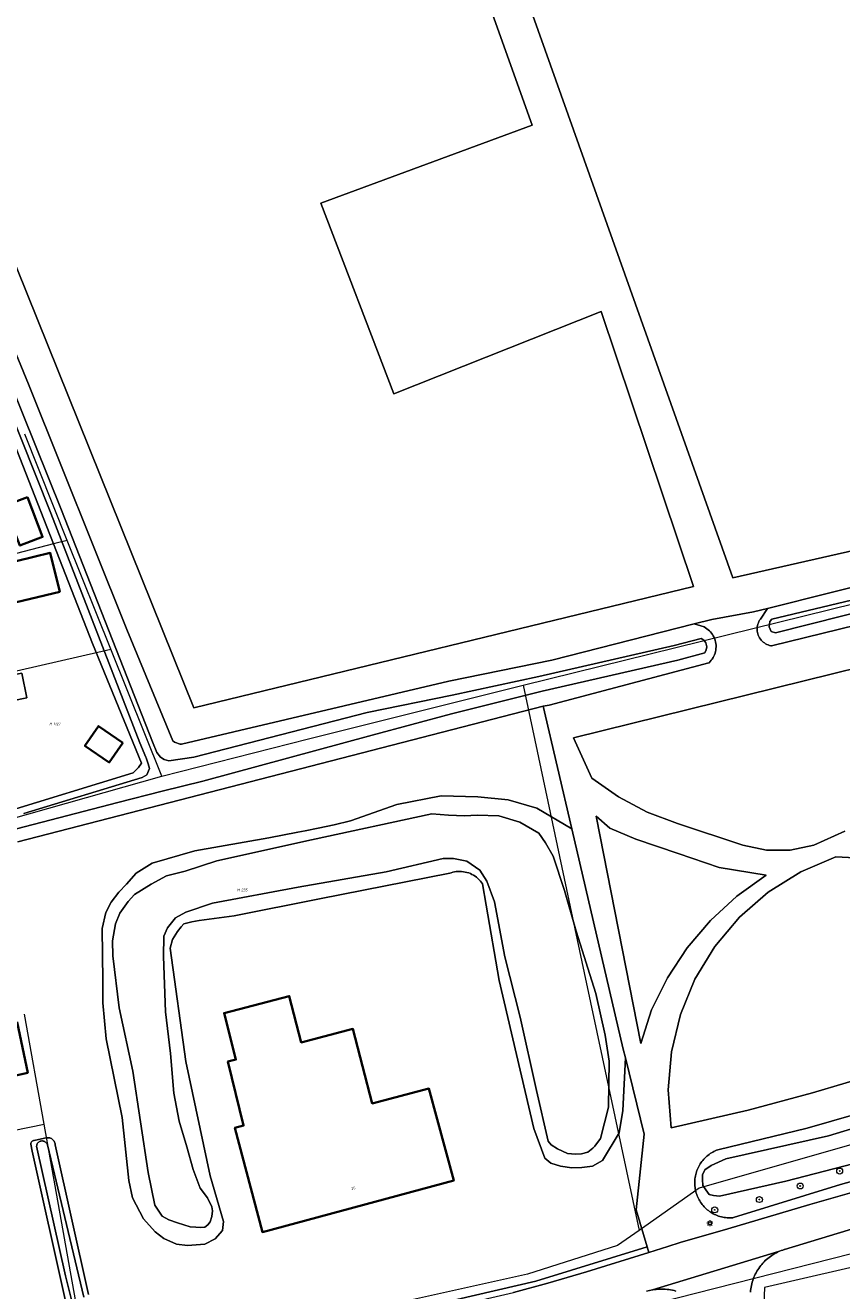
# Model space of a CAD drawing. Header units: metres. Extents: x 250001 to 257773, y 598992 to 609118.
# Tile 81 of 256: x 251825 to 251934, y 601278 to 601448. Entities that reach past the tile are written whole.
import ezdxf
from ezdxf.enums import TextEntityAlignment as Align
from ezdxf.lldxf.tags import DXFTag

# ---------------------------------------------------------------- set-up
doc = ezdxf.new("R2010")
doc.units = ezdxf.units.M
for name, color, linetype, lineweight in [('B-WE-GR-BOOM-S', 252, 'Continuous', 25), ('B-WE-GR-BOS_LOOF-GV', 252, 'Continuous', 13), ('B-WE-GR-GROENVOORZIENING-GV', 252, 'Continuous', 18), ('B-WE-KG-GRENS_PERCEEL-G', 150, 'KG-PERCEEL', 18), ('B-WE-KG-GRENS_PERCEEL-S', 150, 'Continuous', 25), ('B-WE-KL-ET_LS_OV_LICHTMAST-S', 252, 'Continuous', 25), ('B-WE-OG-BEBOUWING-GV', 1, 'Continuous', 35), ('B-WE-OG-BEBOUWING-T18', 7, 'Continuous', 18), ('B-WE-OG-BEBOUWING_OVERBOUWING-GV', 1, 'Continuous', 18), ('B-WE-OG-TERREIN_ERF-GV', 7, 'Continuous', 18), ('B-WE-OG-WATER-GV', 252, 'Continuous', 18), ('B-WE-OG-WATER_SLOOT-GV', 252, 'Continuous', 18), ('B-WE-VH-VERHARDING_GESLOTEN-GV', 252, 'Continuous', 18), ('X-XX-AL-REFERENTIE-G', 7, 'Continuous', 18)]:
    doc.layers.add(name, color=color, linetype=linetype, lineweight=lineweight)
doc.styles.add('NLCS-ISO', font='NLCS-ISO.ttf')
doc.styles.add('NLCS-ISO-ANNOTATIEF-T18', font='NLCS-ISO.ttf', dxfattribs={"height": 1.8})
doc.styles.get("Standard").update_dxf_attribs({"font": 'NLCS-ISO.ttf'})
tags = doc.linetypes.add('KG-PERCEEL', pattern='A,5.5,-2,["P",Standard,S=1.8,R=0,X=-0.5,Y=-0.9],-2,5.5,-2,[5,NLCS.SHX,S=0.75,R=0,X=0,Y=0],-2', length=19).pattern_tags.tags
tags[6] = DXFTag(74, 10)

# ---------------------------------------------------------------- blocks, each defined once
blk = doc.blocks.new('SKG-PERCEELNUMMER-SO')
at = {"style": 'NLCS-ISO', "oblique": 10, "flags": 1}
blk.add_attdef('GEMEENTECODE', text='', height=1.8, dxfattribs=at).set_placement((0, 2.55), align=Align.MIDDLE_CENTER)
at = {"style": 'NLCS-ISO', "oblique": 10}
blk.add_attdef('SECTIE', text='', height=1.8, dxfattribs=at).set_placement((-0.5, 0), align=Align.MIDDLE_RIGHT)
blk.add_attdef('PERCEELNUMMER', text='', height=1.8, dxfattribs=at).set_placement((0.5, 0), align=Align.MIDDLE_LEFT)
blk = doc.blocks.new('BS2021-132-Xref-KAD-20210617')
at = {"layer": 'B-WE-KG-GRENS_PERCEEL-G', "flags": 128}
for points in [[(251830.152, 601379.027), (251824.443, 601393.272)], [(251891.36, 601359.57), (251949.627, 601373.966), (251974.305, 601380.135), (251983.236, 601382.233)], [(251830.152, 601379.027), (251828.483, 601378.593), (251792.358, 601369.201)], [(251836.009, 601364.415), (251830.152, 601379.027)], [(251795.575, 601355.167), (251834.253, 601364.013), (251836.009, 601364.415)], [(251842.84, 601347.37), (251836.009, 601364.415)], [(251842.84, 601347.37), (251862.569, 601352.373), (251891.36, 601359.57)], [(251891.36, 601359.57), (251899.57, 601320.96), (251906.95, 601286.407)], [(251819.9, 601340.88), (251842.84, 601347.37)], [(251827.059, 601300.679), (251824.433, 601315.424)], [(252003.359, 601311.639), (251984.108, 601309.598), (251969.301, 601307.404), (251953.398, 601303.017), (251915.01, 601292.049), (251906.95, 601286.407)], [(251808.026, 601296.9), (251818.683, 601298.964), (251827.059, 601300.679)], [(251831.265, 601277.062), (251827.059, 601300.679)], [(251906.95, 601286.407), (251904.042, 601284.371), (251891.977, 601280.532), (251872.235, 601276.145), (251855.783, 601274.5), (251842.621, 601276.145), (251831.357, 601276.544)], [(251945.733, 601285.905), (251943.21, 601285.23), (251909.43, 601276.63), (251900.43, 601273.99), (251893.63, 601272.08), (251888.71, 601270.88), (251883.35, 601269.68), (251873.45, 601267.83), (251868.45, 601267.03), (251863, 601266.3), (251856.93, 601265.74), (251851.89, 601265.47), (251846.957, 601265.268)], [(251939.92, 601282.444), (251923.771, 601278.747), (251923.716, 601276.483), (251927.964, 601256.246)]]:
    blk.add_lwpolyline(points, dxfattribs=at)
at = {"layer": 'B-WE-KG-GRENS_PERCEEL-S', "xscale": 0.2, "yscale": 0.2, "zscale": 0.2}
for p, values in [((251828.195, 601354.386), {'PERCEELNUMMER': '1127', 'SECTIE': 'H'}), ((251853.414, 601332.097), {'PERCEELNUMMER': '235', 'SECTIE': 'M'})]:
    blk.add_blockref('SKG-PERCEELNUMMER-SO', p, dxfattribs=at).add_auto_attribs(values)
blk = doc.blocks.new('SKL-ET_OV_LICHTMAST-SO')
at = {"color": 0, "linetype": 'ByBlock', "lineweight": 18}
for points in [[(-1.25, 0), (-2, 0)], [(-1.41, 1.41), (-0.88, 0.88)], [(0, 2), (0, 1.25)], [(0.88, 0.88), (1.41, 1.41)], [(2, 0), (1.25, 0)], [(-1.41, -1.41), (-0.88, -0.88)], [(0, -1.25), (0, -2)], [(0.88, -0.88), (1.41, -1.41)]]:
    blk.add_lwpolyline(points, dxfattribs=at)
blk.add_circle((0, 0), 1, dxfattribs=at)
blk = doc.blocks.new('SGR-BOOM_01-SO')
at = {"linetype": 'ByBlock', "lineweight": 18}
h = blk.add_hatch(color=0, dxfattribs=at)
h.dxf.hatch_style = 1
edge = h.paths.add_edge_path()
edge.add_arc((0, 0), 0.25, 0, 360)
at = {"color": 0, "linetype": 'ByBlock', "lineweight": 18}
for radius in [2, 0.25]:
    blk.add_circle((0, 0), radius, dxfattribs=at)
blk = doc.blocks.new('BS2021-132-Xref-BGT-GRIJS-20210617-aangepast')
at = {"layer": 'B-WE-GR-BOS_LOOF-GV', "flags": 128}
for points in [[(251892.579, 601434.739), (251876.73, 601479.14), (251809.279, 601450.439), (251847.16, 601356.56), (251914.279, 601372.839), (251901.839, 601409.75), (251874, 601398.689), (251864.19, 601424.3)], [(251972.19, 601399.56), (251931.329, 601475.849), (251919.809, 601469.329), (251915.35, 601463.93), (251911.429, 601464.349), (251907.105, 601460.38), (251902.386, 601456.888), (251897.326, 601453.914), (251891.98, 601451.489), (251919.549, 601374), (251961.01, 601383.369), (251963.868, 601383.721), (251966.559, 601384.746), (251968.928, 601386.383), (251970.837, 601388.539), (251972.176, 601391.088), (251972.868, 601393.883), (251972.873, 601396.763)], [(251903, 601340.4), (251901.2, 601342), (251907.2, 601311.5), (251908.6, 601316), (251910.76, 601320.312), (251913.422, 601324.333), (251916.547, 601328.005), (251920.09, 601331.277), (251924, 601334.099), (251917.7, 601335.099), (251912.2, 601337), (251906.5, 601338.9)]]:
    blk.add_lwpolyline(points, close=True, dxfattribs=at)
for points in [[(251971.7, 601370.699), (251898.149, 601352.5), (251900.6, 601347.099), (251904.174, 601344.6), (251908.026, 601342.557), (251912.1, 601341), (251920.899, 601338.099), (251924.043, 601337.433), (251927.256, 601337.433), (251930.4, 601338.099), (251934.6, 601340)], [(251939.38, 601336.217), (251933.372, 601336.55), (251928.653, 601334.527), (251924.302, 601331.801), (251920.425, 601328.436), (251917.113, 601324.512), (251914.447, 601320.125), (251912.489, 601315.378), (251911.288, 601310.387), (251910.871, 601305.269), (251911.249, 601300.149), (251921.579, 601302.53), (251930.22, 601304.859), (251952.827, 601311.58)]]:
    blk.add_lwpolyline(points, dxfattribs=at)
at = {"layer": 'B-WE-GR-GROENVOORZIENING-GV', "flags": 128}
for points in [[(251805.029, 601448.53), (251814.239, 601425.89), (251824.959, 601399.979), (251838.17, 601367.069), (251844.313, 601352.098), (251844.546, 601351.941), (251845.309, 601351.672), (251845.506, 601351.667), (251881.42, 601360.109), (251895.23, 601362.959), (251914.353, 601367.805), (251916.739, 601368.41), (251922.32, 601369.43), (251924.192, 601369.899), (251975.48, 601382.76)], [(251943.019, 601369.319), (251924.734, 601364.863), (251924.648, 601364.876), (251924.462, 601364.921), (251924.281, 601364.98), (251924.105, 601365.055), (251923.936, 601365.144), (251923.775, 601365.247), (251923.624, 601365.363), (251923.482, 601365.491), (251923.352, 601365.631), (251923.234, 601365.781), (251923.129, 601365.94), (251923.038, 601366.108), (251922.961, 601366.283), (251922.899, 601366.463), (251922.852, 601366.648), (251922.821, 601366.837), (251922.806, 601367.027), (251922.806, 601367.218), (251922.823, 601367.408), (251922.856, 601367.596), (251922.904, 601367.781), (251922.967, 601367.961), (251923.046, 601368.135), (251923.138, 601368.302), (251923.245, 601368.461), (251924.192, 601369.899), (251922.32, 601369.43), (251916.739, 601368.41), (251914.353, 601367.805), (251915.693, 601367.399), (251915.882, 601367.291), (251916.063, 601367.17), (251916.234, 601367.036), (251916.396, 601366.889), (251916.545, 601366.731), (251916.683, 601366.563), (251916.809, 601366.385), (251916.92, 601366.198), (251917.018, 601366.003), (251917.101, 601365.802), (251917.17, 601365.595), (251917.222, 601365.384), (251917.26, 601365.17), (251917.281, 601364.953), (251917.286, 601364.735), (251917.276, 601364.518), (251917.249, 601364.302), (251917.207, 601364.088), (251917.149, 601363.878), (251917.076, 601363.673), (251916.988, 601363.474), (251916.885, 601363.282), (251916.769, 601363.098), (251916.639, 601362.922), (251916.497, 601362.757), (251916.344, 601362.603), (251916.302, 601362.567), (251894.89, 601356.9), (251894.071, 601356.776), (251897.914, 601340.317), (251904.823, 601310.723), (251905.115, 601309.544), (251907.644, 601299.319), (251906.54, 601289.15), (251908.023, 601284.204), (251908.251, 601283.444), (251910.819, 601284.245), (251912.453, 601284.758), (251918.847, 601286.618), (251929.888, 601289.873), (251937.706, 601292.114)], [(251946.91, 601296.16), (251933.989, 601292.569), (251919.63, 601288.109), (251919.541, 601288.1), (251919.347, 601288.087), (251919.153, 601288.082), (251918.959, 601288.086), (251918.765, 601288.097), (251918.572, 601288.116), (251918.38, 601288.143), (251918.189, 601288.177), (251917.999, 601288.22), (251917.812, 601288.271), (251917.627, 601288.329), (251917.444, 601288.395), (251917.264, 601288.468), (251917.087, 601288.548), (251916.914, 601288.636), (251916.745, 601288.731), (251916.58, 601288.833), (251916.418, 601288.941), (251916.262, 601289.056), (251916.111, 601289.177), (251915.964, 601289.305), (251915.823, 601289.438), (251915.688, 601289.577), (251915.558, 601289.722), (251915.435, 601289.872), (251915.317, 601290.027), (251915.207, 601290.186), (251915.102, 601290.35), (251915.005, 601290.518), (251914.915, 601290.69), (251914.832, 601290.865), (251914.756, 601291.044), (251914.688, 601291.225), (251914.627, 601291.41), (251914.573, 601291.597), (251914.528, 601291.785), (251914.49, 601291.976), (251914.461, 601292.168), (251914.439, 601292.361), (251914.425, 601292.554), (251914.419, 601292.748), (251914.421, 601292.942), (251914.431, 601293.136), (251914.449, 601293.33), (251914.475, 601293.522), (251914.509, 601293.713), (251914.551, 601293.903), (251914.601, 601294.09), (251914.658, 601294.276), (251914.723, 601294.459), (251914.795, 601294.639), (251914.875, 601294.816), (251914.962, 601294.99), (251915.056, 601295.159), (251915.157, 601295.325), (251915.264, 601295.487), (251915.378, 601295.644), (251915.499, 601295.796), (251915.626, 601295.943), (251915.758, 601296.085), (251915.897, 601296.221), (251916.041, 601296.351), (251916.19, 601296.475), (251916.344, 601296.593), (251916.503, 601296.705), (251916.666, 601296.81), (251916.834, 601296.908), (251917.005, 601296.999), (251917.18, 601297.083), (251917.359, 601297.16), (251917.54, 601297.229), (251929.529, 601300.14), (251955.059, 601307.459)], [(251952.827, 601311.58), (251930.22, 601304.859), (251921.579, 601302.53), (251911.249, 601300.149), (251910.871, 601305.269), (251911.288, 601310.387), (251912.489, 601315.378), (251914.447, 601320.125), (251917.113, 601324.512), (251920.425, 601328.436), (251924.302, 601331.801), (251928.653, 601334.527), (251933.372, 601336.55), (251939.38, 601336.217)], [(251934.6, 601340), (251930.4, 601338.099), (251927.256, 601337.433), (251924.043, 601337.433), (251920.899, 601338.099), (251912.1, 601341), (251908.026, 601342.557), (251904.174, 601344.6), (251900.6, 601347.099), (251898.149, 601352.5), (251971.7, 601370.699)], [(251911.892, 601278.264), (251911.658, 601278.323), (251911.423, 601278.375), (251911.186, 601278.419), (251910.948, 601278.455), (251910.708, 601278.482), (251910.468, 601278.502), (251910.227, 601278.514), (251909.986, 601278.518), (251909.745, 601278.514), (251909.505, 601278.502), (251909.264, 601278.482), (251909.025, 601278.454), (251908.786, 601278.418), (251908.738, 601278.41), (251908.347, 601278.33), (251907.959, 601278.228)]]:
    blk.add_lwpolyline(points, dxfattribs=at)
for points in [[(251901.839, 601409.75), (251914.279, 601372.839), (251847.16, 601356.56), (251809.279, 601450.439), (251876.73, 601479.14), (251892.579, 601434.739), (251864.19, 601424.3), (251874, 601398.689)], [(251919.809, 601469.329), (251931.329, 601475.849), (251972.19, 601399.56), (251972.873, 601396.763), (251972.868, 601393.883), (251972.176, 601391.088), (251970.837, 601388.539), (251968.928, 601386.383), (251966.559, 601384.746), (251963.868, 601383.721), (251961.01, 601383.369), (251919.549, 601374), (251891.98, 601451.489), (251897.326, 601453.914), (251902.386, 601456.888), (251907.105, 601460.38), (251911.429, 601464.349), (251915.35, 601463.93)], [(251907.2, 601311.5), (251901.2, 601342), (251903, 601340.4), (251906.5, 601338.9), (251912.2, 601337), (251917.7, 601335.099), (251924, 601334.099), (251920.09, 601331.277), (251916.547, 601328.005), (251913.422, 601324.333), (251910.76, 601320.312), (251908.6, 601316)], [(251908.251, 601283.444), (251908.023, 601284.204), (251893.069, 601279.587), (251882.472, 601277.126), (251876.87, 601276.095), (251876.972, 601275.282), (251882.94, 601276.42), (251890.089, 601278.069), (251894.7, 601279.329), (251899.899, 601280.839)]]:
    blk.add_lwpolyline(points, close=True, dxfattribs=at)
at = {"layer": 'B-WE-OG-BEBOUWING-GV', "flags": 128}
for points in [[(251824.801, 601384.825), (251821.745, 601383.657), (251823.788, 601378.314), (251826.843, 601379.482)], [(251829.136, 601372.129), (251827.879, 601377.337), (251819.024, 601375.199), (251820.281, 601369.991)], [(251837.614, 601351.856), (251834.355, 601354.096), (251832.535, 601351.448), (251835.794, 601349.208)], [(251861.589, 601311.64), (251859.959, 601317.859), (251851.22, 601315.569), (251852.809, 601309.339), (251851.739, 601309.069), (251853.839, 601300.479), (251852.679, 601300.189), (251856.359, 601286.18), (251882.07, 601293.079), (251878.72, 601305.439), (251871.119, 601303.449), (251868.51, 601313.449)], [(251824.881, 601307.53), (251823.406, 601314.344), (251820.519, 601313.719), (251814.01, 601312.319), (251814.739, 601308.959), (251810.529, 601308.04), (251812.109, 601300.68), (251822.839, 601303), (251821.994, 601306.905)]]:
    blk.add_lwpolyline(points, close=True, dxfattribs=at)
at = {"layer": 'B-WE-OG-BEBOUWING_OVERBOUWING-GV', "flags": 128}
blk.add_lwpolyline([(251824.742, 601357.899), (251824.068, 601361.215), (251816.236, 601359.612), (251817.667, 601353.157), (251819.659, 601353.57), (251819.015, 601356.735)], close=True, dxfattribs=at)
at = {"layer": 'B-WE-OG-TERREIN_ERF-GV', "flags": 128}
for points in [[(251829.869, 601277.109), (251825.448, 601297.017), (251825.261, 601297.96), (251825.256, 601298.043), (251825.268, 601298.126), (251825.295, 601298.205), (251825.336, 601298.277), (251825.39, 601298.34), (251825.456, 601298.391), (251825.53, 601298.429), (251825.61, 601298.452), (251825.692, 601298.46), (251827.113, 601298.775), (251827.411, 601298.834), (251827.431, 601298.837), (251827.556, 601298.845), (251827.681, 601298.837), (251827.803, 601298.813), (251827.922, 601298.773), (251828.034, 601298.718), (251828.139, 601298.65), (251828.234, 601298.569), (251828.318, 601298.477), (251828.389, 601298.374), (251828.447, 601298.263), (251828.49, 601298.146), (251828.518, 601298.024), (251828.53, 601297.9), (251832.993, 601277.803)], [(251882.472, 601277.126), (251893.069, 601279.587), (251908.023, 601284.204), (251906.54, 601289.15), (251907.644, 601299.319), (251905.115, 601309.544), (251904.768, 601302.508), (251904.291, 601299.506), (251902.026, 601295.774), (251900.71, 601295.005), (251899.26, 601294.859), (251897.901, 601294.799), (251896.399, 601295.008), (251895.079, 601295.42), (251894.296, 601296.086), (251892.815, 601300.075), (251888.159, 601319.959), (251886.396, 601330.066), (251885.924, 601332.911), (251885.787, 601333.108), (251885.636, 601333.297), (251885.474, 601333.475), (251885.3, 601333.642), (251885.115, 601333.797), (251884.921, 601333.94), (251884.718, 601334.07), (251884.506, 601334.186), (251884.288, 601334.288), (251884.063, 601334.376), (251883.833, 601334.448), (251883.598, 601334.505), (251883.361, 601334.547), (251883.122, 601334.573), (251882.881, 601334.583), (251882.64, 601334.577), (251882.401, 601334.555), (251882.163, 601334.518), (251881.929, 601334.464), (251881.699, 601334.396), (251881.525, 601334.333), (251864.03, 601330.896), (251852.583, 601328.629), (251847.874, 601327.991), (251846.867, 601327.835), (251845.827, 601327.532), (251845.435, 601327.127), (251844.979, 601326.517), (251844.306, 601325.438), (251843.986, 601324.264), (251846.084, 601309.071), (251849.36, 601293.705), (251851.15, 601287.613), (251851.006, 601286.405), (251850.008, 601285.275), (251848.634, 601284.566), (251846.297, 601284.35), (251844.824, 601284.529), (251843.128, 601285.333), (251841.966, 601286.214), (251840.378, 601287.931), (251838.903, 601290.767), (251838.422, 601293.111), (251837.538, 601301.575), (251835.4, 601312.133), (251834.942, 601316.956), (251834.916, 601319.909), (251834.859, 601326.939), (251835.318, 601329.084), (251836.056, 601330.457), (251837.059, 601331.794), (251838.115, 601332.864), (251839.416, 601334.342), (251841.571, 601335.714), (251847.276, 601337.364), (251857.205, 601339.073), (251861.1, 601339.858), (251862.102, 601340.041), (251863.847, 601340.378), (251866.004, 601340.835), (251868.18, 601341.379), (251874.398, 601343.55), (251880.388, 601344.722), (251885.288, 601344.618), (251889.353, 601344.177), (251893.228, 601343.091), (251897.914, 601340.317), (251894.071, 601356.776), (251823.531, 601338.562)], [(251821.512, 601342.462), (251839.006, 601347.835), (251839.716, 601348.549), (251840.124, 601349.137), (251833.544, 601365.171), (251810.349, 601424.307)], [(251941.062, 601288.273), (251926.475, 601283.846), (251926.453, 601283.839), (251926.236, 601283.768), (251926.021, 601283.689), (251925.809, 601283.603), (251925.683, 601283.546), (251925.6, 601283.509), (251925.395, 601283.408), (251925.367, 601283.394), (251925.168, 601283.285), (251924.972, 601283.17), (251924.78, 601283.047), (251924.593, 601282.918), (251924.411, 601282.783), (251924.233, 601282.641), (251924.061, 601282.493), (251923.893, 601282.339), (251923.732, 601282.18), (251923.576, 601282.014), (251923.426, 601281.844), (251923.282, 601281.668), (251923.144, 601281.487), (251923.013, 601281.301), (251922.888, 601281.111), (251922.771, 601280.917), (251922.659, 601280.719), (251922.556, 601280.516), (251922.459, 601280.311), (251922.37, 601280.102), (251922.288, 601279.89), (251922.213, 601279.675), (251922.146, 601279.458), (251922.087, 601279.238), (251922.036, 601279.017), (251921.992, 601278.794), (251921.956, 601278.57), (251921.929, 601278.344), (251921.909, 601278.118)]]:
    blk.add_lwpolyline(points, dxfattribs=at)
for points in [[(251821.745, 601383.657), (251824.801, 601384.825), (251826.843, 601379.482), (251823.788, 601378.314)], [(251820.281, 601369.991), (251819.024, 601375.199), (251827.879, 601377.337), (251829.136, 601372.129)], [(251819.015, 601356.735), (251819.659, 601353.57), (251817.667, 601353.157), (251816.236, 601359.612), (251824.068, 601361.215), (251824.742, 601357.899)], [(251832.535, 601351.448), (251834.355, 601354.096), (251837.614, 601351.856), (251835.794, 601349.208)], [(251859.959, 601317.859), (251861.589, 601311.64), (251868.51, 601313.449), (251871.119, 601303.449), (251878.72, 601305.439), (251882.07, 601293.079), (251856.359, 601286.18), (251852.679, 601300.189), (251853.839, 601300.479), (251851.739, 601309.069), (251852.809, 601309.339), (251851.22, 601315.569)], [(251824.881, 601307.53), (251821.994, 601306.905), (251822.839, 601303), (251812.109, 601300.68), (251810.529, 601308.04), (251814.739, 601308.959), (251814.01, 601312.319), (251820.519, 601313.719), (251823.406, 601314.344)]]:
    blk.add_lwpolyline(points, close=True, dxfattribs=at)
at = {"layer": 'B-WE-OG-WATER-GV', "flags": 128}
for points in [[(251962.706, 601377.503), (251924.774, 601368.447), (251924.502, 601368.128), (251924.398, 601367.421), (251924.68, 601366.795), (251925.267, 601366.606), (251961.636, 601375.784)], [(251815.81, 601413.001), (251827.947, 601382.661), (251839.904, 601351.838), (251840.686, 601349.905), (251840.745, 601349.824), (251841.01, 601349.042), (251841.186, 601348.383), (251840.857, 601347.544), (251840.193, 601347.176), (251824.329, 601342.339)], [(251823.354, 601340.285), (251836.946, 601343.839), (251842.904, 601345.362), (251848.371, 601346.688), (251871.094, 601352.874), (251881.753, 601355.741), (251893.922, 601358.775), (251912.162, 601362.947), (251915.79, 601363.913), (251915.977, 601364.345), (251916.056, 601364.75), (251915.925, 601365.265), (251915.667, 601365.606), (251915.275, 601365.846), (251911.681, 601364.889), (251893.491, 601360.728), (251881.863, 601358.258), (251870.415, 601355.903), (251847.136, 601349.901), (251843.788, 601349.411), (251843.173, 601349.631), (251842.677, 601349.908), (251842.188, 601350.538), (251841.598, 601351.968), (251829.385, 601383.057), (251817.096, 601413.438)], [(251954.188, 601305.702), (251932.373, 601299.108), (251918.605, 601295.99), (251916.608, 601295.117), (251915.799, 601294.544), (251915.46, 601293.872), (251915.446, 601293.252), (251915.517, 601292.424), (251915.918, 601291.825), (251916.119, 601291.525), (251916.378, 601291.224), (251916.935, 601291.065), (251917.731, 601290.989), (251926.663, 601293.014), (251947.448, 601298.389)], [(251832.364, 601277.425), (251827.483, 601297.887), (251827.479, 601297.897), (251827.438, 601297.998), (251827.382, 601298.091), (251827.313, 601298.175), (251827.232, 601298.249), (251827.141, 601298.309), (251827.043, 601298.356), (251826.939, 601298.387), (251826.831, 601298.404), (251826.722, 601298.404), (251826.615, 601298.388), (251826.51, 601298.357), (251826.412, 601298.311), (251826.321, 601298.251), (251826.24, 601298.178), (251826.171, 601298.094), (251826.114, 601298.001), (251826.072, 601297.9), (251826.045, 601297.795), (251826.034, 601297.687), (251829.915, 601280.312), (251830.949, 601276.185)]]:
    blk.add_lwpolyline(points, dxfattribs=at)
blk.add_lwpolyline([(251880.238, 601342.246), (251879.125, 601342.318), (251862.957, 601338.823), (251850.259, 601336.022), (251846.006, 601334.606), (251843.482, 601333.981), (251841.421, 601332.873), (251839.206, 601331.473), (251838.33, 601330.547), (251837.204, 601328.976), (251836.613, 601327.571), (251836.21, 601325.276), (251836.286, 601323.267), (251837.141, 601316.294), (251838.968, 601307.78), (251841.012, 601294.153), (251841.893, 601289.794), (251842.896, 601288.325), (251843.8, 601287.804), (251844.973, 601287.425), (251846.674, 601286.887), (251847.411, 601286.812), (251848.09, 601286.798), (251848.652, 601286.845), (251849.043, 601287.161), (251849.346, 601287.539), (251849.568, 601288.243), (251849.644, 601289.038), (251849.566, 601289.571), (251849.001, 601290.765), (251848.025, 601292.085), (251847.044, 601294.557), (251846.223, 601297.616), (251845.174, 601301.063), (251844.487, 601304.828), (251844.009, 601310.124), (251843.36, 601315.719), (251843.075, 601323.167), (251843.133, 601325.882), (251843.6, 601327.024), (251844.692, 601328.359), (251846.066, 601329.127), (251849.665, 601330.32), (251861.168, 601332.468), (251872.995, 601334.549), (251880.621, 601336.306), (251882.039, 601336.335), (251883.832, 601335.943), (251885.549, 601334.755), (251886.492, 601333.258), (251887.526, 601330.519), (251888.934, 601323.137), (251890.976, 601315.002), (251893.189, 601305.181), (251894.727, 601298.386), (251895.159, 601297.874), (251896.005, 601297.354), (251897.35, 601296.735), (251898.411, 601296.624), (251899.209, 601296.666), (251900.07, 601296.884), (251900.741, 601297.417), (251901.003, 601297.721), (251901.757, 601298.744), (251902.836, 601302.956), (251902.913, 601309.1), (251902.4, 601312.611), (251901.143, 601318.182), (251898.486, 601326.566), (251896.949, 601332.032), (251895.422, 601336.612), (251894.398, 601338.435), (251893.48, 601339.724), (251890.942, 601341.196), (251888.126, 601342.053), (251885.204, 601342.144), (251883.49, 601342.063), (251881.358, 601342.115)], close=True, dxfattribs=at)
at = {"layer": 'B-WE-OG-WATER_SLOOT-GV', "flags": 128}
for points in [[(251975.48, 601382.76), (251924.192, 601369.899), (251923.245, 601368.461), (251923.138, 601368.302), (251923.046, 601368.135), (251922.967, 601367.961), (251922.904, 601367.781), (251922.856, 601367.596), (251922.823, 601367.408), (251922.806, 601367.218), (251922.806, 601367.027), (251922.821, 601366.837), (251922.852, 601366.648), (251922.899, 601366.463), (251922.961, 601366.283), (251923.038, 601366.108), (251923.129, 601365.94), (251923.234, 601365.781), (251923.352, 601365.631), (251923.482, 601365.491), (251923.624, 601365.363), (251923.775, 601365.247), (251923.936, 601365.144), (251924.105, 601365.055), (251924.281, 601364.98), (251924.462, 601364.921), (251924.648, 601364.876), (251924.734, 601364.863), (251943.019, 601369.319)], [(251961.636, 601375.784), (251925.267, 601366.606), (251924.68, 601366.795), (251924.398, 601367.421), (251924.502, 601368.128), (251924.774, 601368.447), (251962.706, 601377.503)], [(251810.349, 601424.307), (251833.544, 601365.171), (251840.124, 601349.137), (251839.716, 601348.549), (251839.006, 601347.835), (251821.512, 601342.462)], [(251823.531, 601338.562), (251894.071, 601356.776), (251894.89, 601356.9), (251916.302, 601362.567), (251916.344, 601362.603), (251916.497, 601362.757), (251916.639, 601362.922), (251916.769, 601363.098), (251916.885, 601363.282), (251916.988, 601363.474), (251917.076, 601363.673), (251917.149, 601363.878), (251917.207, 601364.088), (251917.249, 601364.302), (251917.276, 601364.518), (251917.286, 601364.735), (251917.281, 601364.953), (251917.26, 601365.17), (251917.222, 601365.384), (251917.17, 601365.595), (251917.101, 601365.802), (251917.018, 601366.003), (251916.92, 601366.198), (251916.809, 601366.385), (251916.683, 601366.563), (251916.545, 601366.731), (251916.396, 601366.889), (251916.234, 601367.036), (251916.063, 601367.17), (251915.882, 601367.291), (251915.693, 601367.399), (251914.353, 601367.805), (251895.23, 601362.959), (251881.42, 601360.109), (251845.506, 601351.667), (251845.309, 601351.672), (251844.546, 601351.941), (251844.313, 601352.098), (251838.17, 601367.069), (251824.959, 601399.979), (251814.239, 601425.89)], [(251817.096, 601413.438), (251829.385, 601383.057), (251841.598, 601351.968), (251842.188, 601350.538), (251842.677, 601349.908), (251843.173, 601349.631), (251843.788, 601349.411), (251847.136, 601349.901), (251870.415, 601355.903), (251881.863, 601358.258), (251893.491, 601360.728), (251911.681, 601364.889), (251915.275, 601365.846), (251915.667, 601365.606), (251915.925, 601365.265), (251916.056, 601364.75), (251915.977, 601364.345), (251915.79, 601363.913), (251912.162, 601362.947), (251893.922, 601358.775), (251881.753, 601355.741), (251871.094, 601352.874), (251848.371, 601346.688), (251842.904, 601345.362), (251836.946, 601343.839), (251823.354, 601340.285)], [(251824.329, 601342.339), (251840.193, 601347.176), (251840.857, 601347.544), (251841.186, 601348.383), (251841.01, 601349.042), (251840.745, 601349.824), (251840.686, 601349.905), (251839.904, 601351.838), (251827.947, 601382.661), (251815.81, 601413.001)], [(251955.059, 601307.459), (251929.529, 601300.14), (251917.54, 601297.229), (251917.359, 601297.16), (251917.18, 601297.083), (251917.005, 601296.999), (251916.834, 601296.908), (251916.666, 601296.81), (251916.503, 601296.705), (251916.344, 601296.593), (251916.19, 601296.475), (251916.041, 601296.351), (251915.897, 601296.221), (251915.758, 601296.085), (251915.626, 601295.943), (251915.499, 601295.796), (251915.378, 601295.644), (251915.264, 601295.487), (251915.157, 601295.325), (251915.056, 601295.159), (251914.962, 601294.99), (251914.875, 601294.816), (251914.795, 601294.639), (251914.723, 601294.459), (251914.658, 601294.276), (251914.601, 601294.09), (251914.551, 601293.903), (251914.509, 601293.713), (251914.475, 601293.522), (251914.449, 601293.33), (251914.431, 601293.136), (251914.421, 601292.942), (251914.419, 601292.748), (251914.425, 601292.554), (251914.439, 601292.361), (251914.461, 601292.168), (251914.49, 601291.976), (251914.528, 601291.785), (251914.573, 601291.597), (251914.627, 601291.41), (251914.688, 601291.225), (251914.756, 601291.044), (251914.832, 601290.865), (251914.915, 601290.69), (251915.005, 601290.518), (251915.102, 601290.35), (251915.207, 601290.186), (251915.317, 601290.027), (251915.435, 601289.872), (251915.558, 601289.722), (251915.688, 601289.577), (251915.823, 601289.438), (251915.964, 601289.305), (251916.111, 601289.177), (251916.262, 601289.056), (251916.418, 601288.941), (251916.58, 601288.833), (251916.745, 601288.731), (251916.914, 601288.636), (251917.087, 601288.548), (251917.264, 601288.468), (251917.444, 601288.395), (251917.627, 601288.329), (251917.812, 601288.271), (251917.999, 601288.22), (251918.189, 601288.177), (251918.38, 601288.143), (251918.572, 601288.116), (251918.765, 601288.097), (251918.959, 601288.086), (251919.153, 601288.082), (251919.347, 601288.087), (251919.541, 601288.1), (251919.63, 601288.109), (251933.989, 601292.569), (251946.91, 601296.16)], [(251947.448, 601298.389), (251926.663, 601293.014), (251917.731, 601290.989), (251916.935, 601291.065), (251916.378, 601291.224), (251916.119, 601291.525), (251915.918, 601291.825), (251915.517, 601292.424), (251915.446, 601293.252), (251915.46, 601293.872), (251915.799, 601294.544), (251916.608, 601295.117), (251918.605, 601295.99), (251932.373, 601299.108), (251954.188, 601305.702)], [(251832.993, 601277.803), (251828.53, 601297.9), (251828.518, 601298.024), (251828.49, 601298.146), (251828.447, 601298.263), (251828.389, 601298.374), (251828.318, 601298.477), (251828.234, 601298.569), (251828.139, 601298.65), (251828.034, 601298.718), (251827.922, 601298.773), (251827.803, 601298.813), (251827.681, 601298.837), (251827.556, 601298.845), (251827.431, 601298.837), (251827.411, 601298.834), (251827.113, 601298.775), (251825.692, 601298.46), (251825.61, 601298.452), (251825.53, 601298.429), (251825.456, 601298.391), (251825.39, 601298.34), (251825.336, 601298.277), (251825.295, 601298.205), (251825.268, 601298.126), (251825.256, 601298.043), (251825.261, 601297.96), (251825.448, 601297.017), (251829.869, 601277.109)], [(251830.949, 601276.185), (251829.915, 601280.312), (251826.034, 601297.687), (251826.045, 601297.795), (251826.072, 601297.9), (251826.114, 601298.001), (251826.171, 601298.094), (251826.24, 601298.178), (251826.321, 601298.251), (251826.412, 601298.311), (251826.51, 601298.357), (251826.615, 601298.388), (251826.722, 601298.404), (251826.831, 601298.404), (251826.939, 601298.387), (251827.043, 601298.356), (251827.141, 601298.309), (251827.232, 601298.249), (251827.313, 601298.175), (251827.382, 601298.091), (251827.438, 601297.998), (251827.479, 601297.897), (251827.483, 601297.887), (251832.364, 601277.425)]]:
    blk.add_lwpolyline(points, dxfattribs=at)
for points in [[(251885.288, 601344.618), (251880.388, 601344.722), (251874.398, 601343.55), (251868.18, 601341.379), (251866.004, 601340.835), (251863.847, 601340.378), (251862.102, 601340.041), (251861.1, 601339.858), (251857.205, 601339.073), (251847.276, 601337.364), (251841.571, 601335.714), (251839.416, 601334.342), (251838.115, 601332.864), (251837.059, 601331.794), (251836.056, 601330.457), (251835.318, 601329.084), (251834.859, 601326.939), (251834.916, 601319.909), (251834.942, 601316.956), (251835.4, 601312.133), (251837.538, 601301.575), (251838.422, 601293.111), (251838.903, 601290.767), (251840.378, 601287.931), (251841.966, 601286.214), (251843.128, 601285.333), (251844.824, 601284.529), (251846.297, 601284.35), (251848.634, 601284.566), (251850.008, 601285.275), (251851.006, 601286.405), (251851.15, 601287.613), (251849.36, 601293.705), (251846.084, 601309.071), (251843.986, 601324.264), (251844.306, 601325.438), (251844.979, 601326.517), (251845.435, 601327.127), (251845.827, 601327.532), (251846.867, 601327.835), (251847.874, 601327.991), (251852.583, 601328.629), (251864.03, 601330.896), (251881.525, 601334.333), (251881.699, 601334.396), (251881.929, 601334.464), (251882.163, 601334.518), (251882.401, 601334.555), (251882.64, 601334.577), (251882.881, 601334.583), (251883.122, 601334.573), (251883.361, 601334.547), (251883.598, 601334.505), (251883.833, 601334.448), (251884.063, 601334.376), (251884.288, 601334.288), (251884.506, 601334.186), (251884.718, 601334.07), (251884.921, 601333.94), (251885.115, 601333.797), (251885.3, 601333.642), (251885.474, 601333.475), (251885.636, 601333.297), (251885.787, 601333.108), (251885.924, 601332.911), (251886.396, 601330.066), (251888.159, 601319.959), (251892.815, 601300.075), (251894.296, 601296.086), (251895.079, 601295.42), (251896.399, 601295.008), (251897.901, 601294.799), (251899.26, 601294.859), (251900.71, 601295.005), (251902.026, 601295.774), (251904.291, 601299.506), (251904.768, 601302.508), (251905.115, 601309.544), (251904.823, 601310.723), (251897.914, 601340.317), (251893.228, 601343.091), (251889.353, 601344.177)], [(251862.957, 601338.823), (251879.125, 601342.318), (251880.238, 601342.246), (251881.358, 601342.115), (251883.49, 601342.063), (251885.204, 601342.144), (251888.126, 601342.053), (251890.942, 601341.196), (251893.48, 601339.724), (251894.398, 601338.435), (251895.422, 601336.612), (251896.949, 601332.032), (251898.486, 601326.566), (251901.143, 601318.182), (251902.4, 601312.611), (251902.913, 601309.1), (251902.836, 601302.956), (251901.757, 601298.744), (251901.003, 601297.721), (251900.741, 601297.417), (251900.07, 601296.884), (251899.209, 601296.666), (251898.411, 601296.624), (251897.35, 601296.735), (251896.005, 601297.354), (251895.159, 601297.874), (251894.727, 601298.386), (251893.189, 601305.181), (251890.976, 601315.002), (251888.934, 601323.137), (251887.526, 601330.519), (251886.492, 601333.258), (251885.549, 601334.755), (251883.832, 601335.943), (251882.039, 601336.335), (251880.621, 601336.306), (251872.995, 601334.549), (251861.168, 601332.468), (251849.665, 601330.32), (251846.066, 601329.127), (251844.692, 601328.359), (251843.6, 601327.024), (251843.133, 601325.882), (251843.075, 601323.167), (251843.36, 601315.719), (251844.009, 601310.124), (251844.487, 601304.828), (251845.174, 601301.063), (251846.223, 601297.616), (251847.044, 601294.557), (251848.025, 601292.085), (251849.001, 601290.765), (251849.566, 601289.571), (251849.644, 601289.038), (251849.568, 601288.243), (251849.346, 601287.539), (251849.043, 601287.161), (251848.652, 601286.845), (251848.09, 601286.798), (251847.411, 601286.812), (251846.674, 601286.887), (251844.973, 601287.425), (251843.8, 601287.804), (251842.896, 601288.325), (251841.893, 601289.794), (251841.012, 601294.153), (251838.968, 601307.78), (251837.141, 601316.294), (251836.286, 601323.267), (251836.21, 601325.276), (251836.613, 601327.571), (251837.204, 601328.976), (251838.33, 601330.547), (251839.206, 601331.473), (251841.421, 601332.873), (251843.482, 601333.981), (251846.006, 601334.606), (251850.259, 601336.022)]]:
    blk.add_lwpolyline(points, close=True, dxfattribs=at)
at = {"layer": 'B-WE-VH-VERHARDING_GESLOTEN-GV', "flags": 128}
for points in [[(251937.706, 601292.114), (251929.888, 601289.873), (251918.847, 601286.618), (251912.453, 601284.758), (251910.819, 601284.245), (251908.251, 601283.444), (251899.899, 601280.839), (251894.7, 601279.329), (251890.089, 601278.069)], [(251907.959, 601278.228), (251908.347, 601278.33), (251908.738, 601278.41), (251925.683, 601283.546), (251925.809, 601283.603), (251926.021, 601283.689), (251926.236, 601283.768), (251926.453, 601283.839), (251926.475, 601283.846), (251941.062, 601288.273)], [(251921.909, 601278.118), (251921.929, 601278.344), (251921.956, 601278.57), (251921.992, 601278.794), (251922.036, 601279.017), (251922.087, 601279.238), (251922.146, 601279.458), (251922.213, 601279.675), (251922.288, 601279.89), (251922.37, 601280.102), (251922.459, 601280.311), (251922.556, 601280.516), (251922.659, 601280.719), (251922.771, 601280.917), (251922.888, 601281.111), (251923.013, 601281.301), (251923.144, 601281.487), (251923.282, 601281.668), (251923.426, 601281.844), (251923.576, 601282.014), (251923.732, 601282.18), (251923.893, 601282.339), (251924.061, 601282.493), (251924.233, 601282.641), (251924.411, 601282.783), (251924.593, 601282.918), (251924.78, 601283.047), (251924.972, 601283.17), (251925.168, 601283.285), (251925.367, 601283.394), (251925.395, 601283.408), (251925.6, 601283.509), (251925.683, 601283.546), (251908.738, 601278.41), (251908.786, 601278.418), (251909.025, 601278.454), (251909.264, 601278.482), (251909.505, 601278.502), (251909.745, 601278.514), (251909.986, 601278.518), (251910.227, 601278.514), (251910.468, 601278.502), (251910.708, 601278.482), (251910.948, 601278.455), (251911.186, 601278.419), (251911.423, 601278.375), (251911.658, 601278.323), (251911.892, 601278.264)]]:
    blk.add_lwpolyline(points, dxfattribs=at)
at = {"layer": 'B-WE-GR-BOOM-S', "xscale": 0.2, "yscale": 0.2, "zscale": 0.2}
for p in [(251933.89, 601294.368), (251928.587, 601292.361), (251923.105, 601290.538), (251917.108, 601289.151)]:
    blk.add_blockref('SGR-BOOM_01-SO', p, dxfattribs=at)
at = {"layer": 'B-WE-KL-ET_LS_OV_LICHTMAST-S', "xscale": 0.2, "yscale": 0.2, "zscale": 0.2}
blk.add_blockref('SKL-ET_OV_LICHTMAST-SO', (251916.47, 601287.36), dxfattribs=at)
at = {"layer": 'B-WE-OG-BEBOUWING-T18', "style": 'NLCS-ISO-ANNOTATIEF-T18'}
blk.add_text('25', height=0.36, rotation=15, dxfattribs=at).set_placement((251868.567, 601292.044), align=Align.MIDDLE)

msp = doc.modelspace()

# ---------------------------------------------------------------- block references
at = {"layer": 'X-XX-AL-REFERENTIE-G'}
for name in ['BS2021-132-Xref-BGT-GRIJS-20210617-aangepast', 'BS2021-132-Xref-KAD-20210617']:
    msp.add_blockref(name, (0, 0), dxfattribs=at)

doc.saveas('drawing.dxf')
